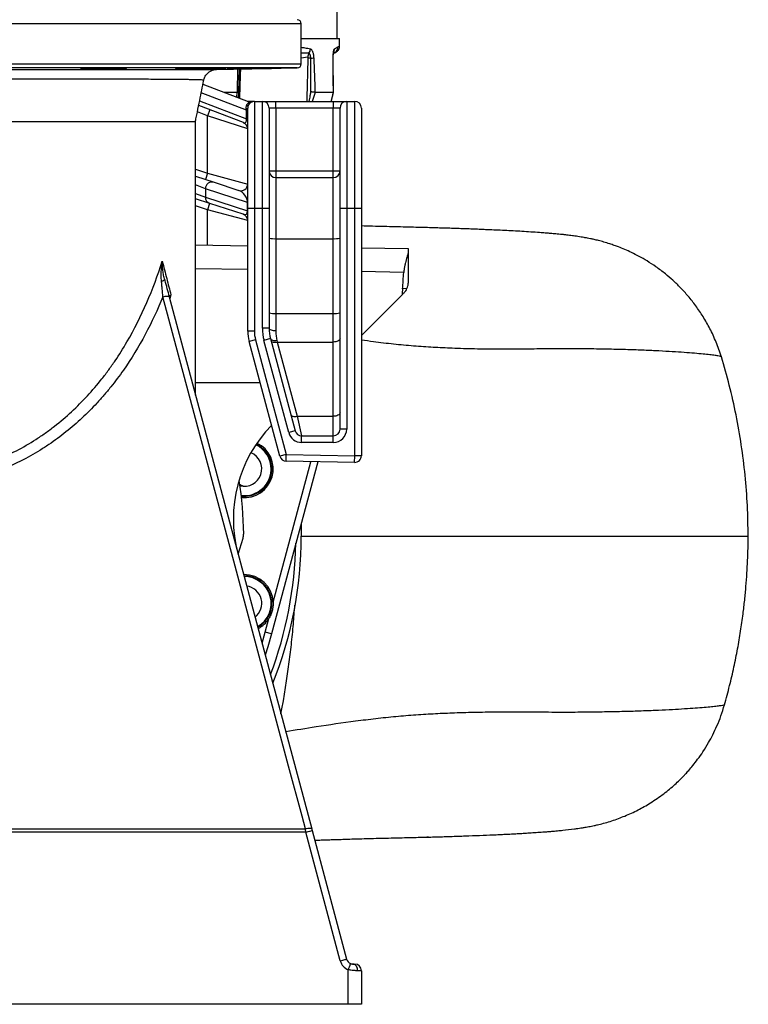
# Model space of a CAD drawing. Header units: millimetres. Extents: x 2363 to 4541, y 1046 to 5834.
# Tile 4 of 9: x 3452 to 4541, y 1046 to 2518. Entities that reach past the tile are written whole.
import ezdxf

# ---------------------------------------------------------------- set-up
doc = ezdxf.new("R2010")
doc.units = ezdxf.units.MM
doc.header["$LTSCALE"] = 2

msp = doc.modelspace()

# ---------------------------------------------------------------- linework, layer by layer
at = {"color": 7, "linetype": 'Continuous', "lineweight": 25}
for p, q in [((3926.8, 2490.1), (3926.8, 4388.2)), ((3872.8, 2452), (3872.8, 2512.2)), ((3872.8, 2490.1), (3929.9, 2490.1)), ((3930.1, 2478.6), (3929.9, 2490.1)), ((3921, 2409.6), (3920.7, 2460.9)), ((3923.1, 2468.8), (3922.9, 2468.7)), ((3594.2, 2445), (3594.2, 2445.7)), ((3732.1, 2445), (3732.1, 2445.5)), ((3746.3, 2443.9), (3866.9, 2446)), ((3779.8, 2410.1), (3780.7, 2444.5)), ((3725.9, 2422), (3793.3, 2395.9)), ((3777.3, 2409.5), (3758.2, 2409.5)), ((3920.9, 2409.5), (3893.5, 2409.5)), ((3920.9, 2409.5), (3920.9, 2409.6)), ((3786.4, 2364.3), (3719.6, 2390.1)), ((3802.8, 2396.1), (3792.8, 2396.1)), ((3792.8, 2236.1), (3792.8, 2386.1)), ((3802.8, 2396.1), (3802.8, 2236.1)), ((3802.8, 2396.1), (3814.8, 2396.1)), ((3814.8, 2236.1), (3814.8, 2396.1)), ((3814.8, 2396.1), (3834.8, 2396.1)), ((3824.8, 2386.1), (3824.8, 2236.1)), ((3834.8, 2386.1), (3824.8, 2386.1)), ((3834.8, 2386.1), (3834.8, 2396.1)), ((3834.8, 2396.1), (3920.8, 2396.1)), ((3834.8, 2386.1), (3834.8, 2292.1)), ((3920.8, 2386.1), (3834.8, 2386.1)), ((3920.8, 2396.1), (3920.8, 2386.1)), ((3920.8, 2396.1), (3940.8, 2396.1)), ((3930.8, 2386.1), (3920.8, 2386.1)), ((3920.8, 2292.1), (3920.8, 2386.1)), ((3930.8, 2236.1), (3930.8, 2386.1)), ((3940.8, 2396.1), (3940.8, 2236.1)), ((3940.8, 2396.1), (3952.8, 2396.1)), ((3952.8, 2236.1), (3952.8, 2396.1)), ((3962.8, 2386.1), (3962.8, 2236.1)), ((3736.4, 2383.6), (3732.8, 2374.3)), ((3732.8, 2288.7), (3732.8, 2374.3)), ((3792.8, 2354.9), (3732.8, 2374.3)), ((3791, 2370), (3791, 2382.9)), ((3791, 2382.9), (3792.8, 2382.9)), ((3714.8, 1956.9), (3714.8, 2366.1)), ((3791, 2370), (3792.8, 2370)), ((3714.8, 2284.1), (3742.5, 2275.1)), ((3732.8, 2288.7), (3729.7, 2279.2)), ((3732.8, 2288.7), (3792.8, 2272.5)), ((3824.8, 2292.1), (3834.8, 2292.1)), ((3834.8, 2292.1), (3834.8, 2282.1)), ((3834.8, 2292.1), (3920.8, 2292.1)), ((3834.8, 2282.1), (3834.8, 2190.8)), ((3834.8, 2282.1), (3920.8, 2282.1)), ((3920.8, 2282.1), (3920.8, 2292.1)), ((3920.8, 2292.1), (3930.8, 2292.1)), ((3920.8, 2190.8), (3920.8, 2282.1)), ((3742.5, 2275.1), (3779.7, 2263)), ((3792.7, 2245), (3729.5, 2265.5)), ((3729.5, 2265.5), (3729.5, 2252.9)), ((3729.5, 2252.9), (3792.7, 2232.4)), ((3736.3, 2243.4), (3714.8, 2250.4)), ((3735.8, 2243.6), (3732.8, 2234.1)), ((3785.8, 2227.3), (3736.3, 2243.4)), ((3792.8, 2245), (3792.7, 2245)), ((3792.7, 2232.4), (3792.7, 2245)), ((3792.8, 2217.8), (3732.8, 2234.1)), ((3792.8, 2232.4), (3792.7, 2232.4)), ((3802.8, 2236.1), (3792.8, 2236.1)), ((3792.8, 2052.7), (3792.8, 2236.1)), ((3802.8, 2236.1), (3802.8, 2052.7)), ((3814.8, 2236.1), (3802.8, 2236.1)), ((3814.8, 2056.9), (3814.8, 2236.1)), ((3824.8, 2236.1), (3814.8, 2236.1)), ((3824.8, 2236.1), (3824.8, 2056.9)), ((3930.8, 1906.1), (3930.8, 2236.1)), ((3940.8, 2236.1), (3930.8, 2236.1)), ((3940.8, 2236.1), (3940.8, 1906.1)), ((3952.8, 2236.1), (3940.8, 2236.1)), ((3952.8, 1866.3), (3952.8, 2236.1)), ((3962.8, 2236.1), (3952.8, 2236.1)), ((3962.8, 2236.1), (3962.8, 1866.3)), ((3714.8, 2181.7), (3792.8, 2180.3)), ((3834.8, 2190.8), (3834.8, 2079.1)), ((3834.8, 2190.8), (3920.8, 2190.8)), ((3920.8, 2079.1), (3920.8, 2190.8)), ((3962.8, 2177.3), (4032.8, 2176.1)), ((4032.8, 2176.1), (4032.8, 2171.9)), ((4032.8, 2171.9), (4032.8, 2124.4)), ((3962.8, 2046.1), (4023.6, 2107)), ((4030.9, 2116.1), (4024.2, 2116)), ((3675.4, 2104), (3888.5, 1308.6)), ((3834.8, 2079.1), (3834.8, 2053.5)), ((3834.8, 2079.1), (3920.8, 2079.1)), ((3920.8, 2036.3), (3920.8, 2079.1)), ((3802.8, 2052.7), (3792.8, 2052.7)), ((3824.8, 2056.9), (3814.8, 2056.9)), ((3804.5, 2039.8), (3794.8, 2037.2)), ((3840.8, 1865.5), (3794.8, 2037.2)), ((3804.5, 2039.8), (3850.5, 1868.1)), ((3826.8, 2041.4), (3817.1, 2038.8)), ((3854.1, 1900.9), (3817.1, 2038.8)), ((3826.8, 2041.4), (3863.7, 1903.5)), ((3836.5, 2039.1), (3837.1, 2036.3)), ((3837.1, 2036.3), (3866.9, 1925.2)), ((3837.1, 2036.3), (3920.8, 2036.3)), ((3920.8, 1925.2), (3920.8, 2036.3)), ((3866.9, 1925.2), (3873.4, 1896.1)), ((3866.9, 1925.2), (3920.8, 1925.2)), ((3920.8, 1896.1), (3920.8, 1925.2)), ((3863.7, 1903.5), (3854.1, 1900.9)), ((3940.8, 1906.1), (3930.8, 1906.1)), ((3873.4, 1886.1), (3873.4, 1896.1)), ((3873.4, 1896.1), (3920.8, 1896.1)), ((3920.8, 1886.1), (3873.4, 1886.1)), ((3920.8, 1886.1), (3920.8, 1896.1)), ((3897.5, 1857.2), (3828.5, 1599.9)), ((3850.5, 1868.1), (3840.8, 1865.5)), ((3850.3, 1858.1), (3850.5, 1868.1)), ((3952.6, 1856.3), (3850.3, 1858.1)), ((3850.5, 1868.1), (3952.8, 1866.3)), ((3952.6, 1856.3), (3952.8, 1866.3)), ((3962.8, 1866.3), (3952.8, 1866.3)), ((3872.5, 1764), (3872.8, 1746.1)), ((3778.5, 1719.1), (3785.9, 1743.2)), ((3818.8, 1602.5), (3824.3, 1622.8)), ((3828.5, 1599.9), (3818.8, 1602.5)), ((3879.7, 1303.4), (3282.8, 1303.4)), ((3931.2, 1111.1), (3879.7, 1303.4)), ((3889.2, 1306), (3940.7, 1113.7)), ((4063.1, 1296.1), (4060.7, 1296.1)), ((3950.2, 1106.3), (3952.9, 1106.3)), ((3943.1, 1046.1), (3943.1, 1097.8)), ((3962.8, 1096.3), (3957.3, 1096.3)), ((3962.8, 1096.3), (3962.8, 1046.1)), ((3943.1, 1046.1), (3282.8, 1046.1)), ((3962.8, 1046.1), (3943.1, 1046.1))]:
    msp.add_line(p, q, dxfattribs=at)
at = {"color": 8, "linetype": 'Continuous', "lineweight": 25}
for p, q in [((3872.8, 2512.2), (2692.8, 2512.2)), ((3882.5, 2462), (3872.8, 2460.8)), ((2692.8, 2452), (3872.8, 2452)), ((3866.9, 2446), (2698.7, 2446)), ((3791, 2382.9), (3723.3, 2409.1)), ((3776.8, 2402.3), (3777.3, 2409.5)), ((3893.5, 2409.5), (3889.1, 2396.1)), ((3917.8, 2396.1), (3920.9, 2409.5)), ((3721, 2397.1), (3791, 2370)), ((3732.8, 2374.3), (3717.6, 2380.2)), ((3714.8, 2294.6), (3732.8, 2288.7)), ((3729.5, 2265.5), (3714.8, 2271.1)), ((3714.8, 2258.5), (3729.5, 2252.9)), ((3732.8, 2234.1), (3714.8, 2239.9)), ((3732.8, 2181.3), (3732.8, 2234.1)), ((3792.8, 2144.5), (3714.8, 2145.8)), ((4026.1, 2140.4), (3962.8, 2141.5)), ((3678, 2106.6), (3676.3, 2100.8)), ((3714.8, 1976.1), (3811.2, 1976)), ((3811.5, 1975), (3714.8, 1975.1)), ((3830.8, 1647.2), (3887.2, 1857.4)), ((3814.2, 1586.1), (3818.8, 1602.5))]:
    msp.add_line(p, q, dxfattribs=at)
at = {"color": 8, "linetype": 'Continuous', "lineweight": 25, "flags": 128}
msp.add_lwpolyline([(3920.7, 2460.9), (3920.7, 2460.9), (3920.7, 2460.9), (3920.6, 2461)], dxfattribs=at)
at = {"color": 7, "linetype": 'Continuous', "lineweight": 25, "flags": 128}
for points in [[(3611.7, 2445.5), (3611.5, 2445.6), (3610.5, 2445.6), (3608.8, 2445.7), (3606.2, 2445.7), (3603, 2445.7), (3599.3, 2445.7), (3595, 2445.7), (3590.4, 2445.7), (3585.6, 2445.7), (3580.8, 2445.6), (3575.9, 2445.6), (3571.3, 2445.5), (3567, 2445.4), (3562.3, 2445.3), (3559.1, 2445.3), (3556.6, 2445.2), (3554.9, 2445.1), (3553.9, 2445), (3553.8, 2445), (3553.8, 2445)], [(3790.7, 2384.6), (3791.2, 2384.8), (3791.6, 2384.9), (3791.9, 2385.1), (3792.2, 2385.3), (3792.5, 2385.5), (3792.6, 2385.7), (3792.7, 2385.9), (3792.8, 2386.1)], [(3666, 2104.1), (3667.8, 2104.5), (3669.5, 2104.8), (3671.1, 2104.9), (3672.5, 2105), (3673.6, 2104.9), (3674.5, 2104.7), (3675.1, 2104.4), (3675.4, 2104)], [(3879, 1308.7), (3874, 1327.4), (3854, 1402.1), (3773.9, 1701.1), (3666, 2104.1)], [(3824.8, 2056.9), (3824.9, 2056.2), (3825.5, 2055.6), (3826.4, 2055), (3827.7, 2054.5), (3829.2, 2054.1), (3830.9, 2053.7), (3832.8, 2053.5), (3834.8, 2053.5)], [(3826.8, 2041.4), (3827.2, 2040.6), (3827.9, 2039.9), (3828.8, 2039.4), (3830, 2039), (3831.4, 2038.8), (3833, 2038.7), (3834.7, 2038.8), (3836.5, 2039.1)], [(3827.5, 2038.9), (3827.9, 2038.1), (3828.5, 2037.3), (3829.5, 2036.8), (3830.7, 2036.3), (3832.1, 2036.1), (3833.7, 2036), (3835.4, 2036.1), (3837.1, 2036.3)], [(3930.8, 2041.5), (3930.6, 2040.5), (3930, 2039.5), (3929.1, 2038.6), (3927.8, 2037.8), (3926.3, 2037.2), (3924.6, 2036.7), (3922.7, 2036.4), (3920.8, 2036.3)], [(3930.8, 1930.4), (3930.6, 1929.3), (3930, 1928.4), (3929.1, 1927.5), (3927.8, 1926.7), (3926.3, 1926.1), (3924.6, 1925.6), (3922.7, 1925.3), (3920.8, 1925.2)], [(3857.2, 1927.8), (3857.6, 1926.9), (3858.3, 1926.2), (3859.3, 1925.6), (3860.5, 1925.2), (3861.9, 1924.9), (3863.5, 1924.9), (3865.2, 1924.9), (3866.9, 1925.2)], [(3828.5, 1599.9), (3823, 1580.7), (3819, 1568.1)], [(3282.8, 1308.7), (3322.7, 1308.7), (3482.7, 1308.7), (3642.7, 1308.7), (3879, 1308.7)], [(3879, 1308.7), (3880.8, 1309.1), (3882.5, 1309.4), (3884.1, 1309.6), (3885.5, 1309.6), (3886.7, 1309.5), (3887.6, 1309.4), (3888.2, 1309.1), (3888.5, 1308.6)], [(3879.7, 1303.4), (3881.6, 1303.9), (3883.4, 1304.4), (3885, 1304.8), (3886.4, 1305.2), (3887.6, 1305.5), (3888.5, 1305.8), (3889, 1305.9), (3889.2, 1306)], [(3931.2, 1111.1), (3933.1, 1111.6), (3934.9, 1112.1), (3936.5, 1112.6), (3938, 1113), (3939.1, 1113.3), (3940, 1113.5), (3940.5, 1113.7), (3940.7, 1113.7)], [(3957.3, 1096.3), (3957.2, 1098.3), (3956.8, 1100.1), (3956.1, 1101.8), (3955.3, 1103.3), (3954.2, 1104.6), (3952.9, 1105.5), (3951.6, 1106.1), (3950.2, 1106.3)]]:
    msp.add_lwpolyline(points, dxfattribs=at)
at = {"color": 7, "linetype": 'Continuous', "lineweight": 25}
for centre, radius, start, end in [((3866.8, 2512.2), 6, 0, 89), ((3875.9, 2474.7), 10.7, 321.1448, 359.0611), ((3917.8, 2477.3), 9.94, 300.6012, 1.3145), ((3893, 2462.3), 10.4, 146.8372, 181.6639), ((3880.9, 2221), 239.6, 88.5403, 89.4291), ((3884.5, 2507), 46.5, 273.0991, 278.6227), ((3928, 2460.1), 10, 120.5465, 135.3113), ((3866.8, 2452), 6, 271, 0), ((3791.2, 2392), 3.01, 261.5076, 323.4983), ((3796.9, 2405.2), 10, 248.8387, 287.0452), ((3802.8, 2386.1), 10, 90, 155.4826), ((3814.8, 2386.1), 10, 0, 90), ((3940.8, 2386.1), 10, 90, 180), ((3952.8, 2386.1), 10, 0, 90), ((3782.8, 2354.9), 10, 0, 68.8387), ((3834.8, 2292.1), 10, 180, 270), ((3920.8, 2292.1), 10, 270, 0), ((3739.5, 2265.5), 9.98, 72.3647, 179.9747), ((3782.8, 2272.5), 10, 252, 0), ((3739.4, 2252.8), 9.92, 179.5139, 251.8433), ((3782.8, 2217.8), 10, 0, 72), ((3832.3, 2220.2), 29.4, 255.2041, 274.8338), ((3923.2, 2220.2), 29.4, 265.1662, 284.7959), ((3661.3, 2140.4), 13.4, 281.4034, 303.2123), ((3832.3, 2108.4), 29.4, 255.2041, 274.8338), ((3923.2, 2108.4), 29.4, 265.1662, 284.7959), ((3852.8, 2052.7), 60, 180, 195), ((3852.8, 2052.7), 50, 180, 195), ((3884.8, 2056.9), 70, 180, 195), ((3884.8, 2056.9), 60, 180, 195), ((3971.4, 1771.9), 200, 135.6516, 194.9978), ((3873.4, 1906.1), 20, 195, 270), ((3873.4, 1906.1), 10, 195, 270), ((3920.8, 1906.1), 20, 270, 0), ((3920.8, 1906.1), 10, 270, 0), ((3787.9, 1846.6), 43, 264.1027, 64.0538), ((3787.9, 1846.6), 26, 254.9033, 68.1425), ((3787.9, 1846.6), 40, 292.5, 64.6869), ((3850.5, 1868.1), 10, 195, 269), ((3952.8, 1866.3), 10, 269, 0), ((3282.8, 1746.1), 504, 0.3502, 9.5035), ((3787.9, 1846.6), 40, 263.1366, 292.5), ((3766.7, 1749.1), 20, 343.0087, 0.3502), ((3282.8, 1746.1), 590, 338.1117, 0), ((3787.9, 1645.6), 43, 2.0839, 91.5478), ((3787.9, 1645.6), 40, 299.4779, 90.5178), ((3787.9, 1645.6), 26, 307.6218, 82.3739), ((3787.9, 1645.6), 43, 298.4479, 327.9161), ((3950.5, 1116.3), 20, 194.9978, 248.1493), ((3950.4, 1116.3), 10, 194.9978, 248.1493), ((3801.9, 1157), 153.1, 337.2241, 340.9427), ((3952.8, 1096.3), 10, 0, 89)]:
    msp.add_arc(centre, radius, start, end, dxfattribs=at)
at = {"color": 8, "linetype": 'Continuous', "lineweight": 25}
for centre, radius, start, end in [((3912.6, 2474.2), 9.93, 333.579, 1.8564), ((3787.9, 1846.6), 41, 263.4778, 64.4985), ((3282.8, 1746.1), 582.1, 339.1553, 358.9379), ((3787.9, 1645.6), 41, 299.1173, 90.8784)]:
    msp.add_arc(centre, radius, start, end, dxfattribs=at)
at = {"color": 7, "linetype": 'Continuous', "lineweight": 25}
for centre, major_axis, ratio, start_param, end_param in [((3782.8, 2389.3), (-6.6, 12.2), 0.421761, 3.951576, 4.104963), ((3782.8, 2376.4), (-6.6, 12.2), 0.421761, 2.682623, 3.951576), ((3782.8, 2251.5), (-8, 11.2), 0.526363, 3.780106, 5.662425), ((3782.8, 2238.8), (-8, 11.2), 0.526363, 2.520832, 3.780106), ((3992.8, 2356), (-0.7, 380.6), 0.105072, 4.029903, 4.110142)]:
    msp.add_ellipse(centre, major_axis=major_axis, ratio=ratio, start_param=start_param, end_param=end_param, dxfattribs=at)
at = {"color": 8, "linetype": 'Continuous', "lineweight": 25}
for points, knots in [([(3872.8, 2477), (3874.6, 2476.8), (3879.5, 2476.1), (3883.9, 2475.1), (3886.6, 2474.5)], [0, 0, 0, 0, 0.3775, 1, 1, 1, 1]), ([(3927.8, 2477.5), (3928.3, 2477.8), (3929.3, 2478.3), (3930.1, 2478.7), (3930, 2478.6), (3929.9, 2478.6)], [0, 0, 0, 0, 0.364071, 0.728649, 1, 1, 1, 1]), ([(3884.2, 2468), (3881.3, 2468), (3877.6, 2468), (3873.6, 2468.3), (3872.8, 2468.3)], [0, 0, 0, 0, 0.774348, 1, 1, 1, 1]), ([(3881.7, 2396.1), (3881.8, 2404.9), (3882.2, 2420.4), (3882.7, 2441.8), (3883.1, 2454.6), (3883.3, 2460.6)], [0, 0, 0, 0, 0.409063, 0.718964, 1, 1, 1, 1]), ([(3922.9, 2468.7), (3922.6, 2468.5), (3922.1, 2468.2), (3921.4, 2468.1), (3921.1, 2468.1)], [0, 0, 0, 0, 0.625214, 1, 1, 1, 1]), ([(3777.4, 2409.5), (3777.5, 2416.2), (3777.8, 2427.9), (3778.2, 2439.5), (3778.3, 2444.5)], [0, 0, 0, 0, 0.57789, 1, 1, 1, 1]), ([(3781.9, 2444.5), (3781.7, 2437.2), (3781.2, 2423.2), (3780.7, 2408.6), (3780.4, 2401.4), (3780.4, 2400.9)], [0, 0, 0, 0, 0.505051, 0.963178, 1, 1, 1, 1]), ([(3726.9, 2427.8), (3727, 2427.8), (3727, 2427.9), (3725.5, 2428), (3722.5, 2428.1), (3718.1, 2428.2), (3712.8, 2428.4), (3707.1, 2428.5), (3701.2, 2428.6), (3694.6, 2428.6), (3687.3, 2428.7), (3679.4, 2428.8), (3670.7, 2428.9), (3661.4, 2429), (3650.3, 2429), (3637.2, 2429.1), (3621.8, 2429.2), (3605.2, 2429.3), (3587.5, 2429.3), (3568.6, 2429.4), (3549, 2429.4), (3528.6, 2429.4), (3507.6, 2429.3), (3485.7, 2429.3), (3463, 2429.3), (3439.4, 2429.2), (3412.9, 2429.1), (3383.3, 2429), (3350.4, 2428.9), (3316.8, 2428.8), (3294.1, 2428.8), (3282.8, 2428.8)], [0, 0, 0, 0, 0.022652, 0.057798, 0.093964, 0.130159, 0.166325, 0.192617, 0.218908, 0.245383, 0.271857, 0.298148, 0.32444, 0.350912, 0.377385, 0.412549, 0.44774, 0.482904, 0.519075, 0.555274, 0.591445, 0.626891, 0.662364, 0.69781, 0.734279, 0.770778, 0.807247, 0.854869, 0.902491, 0.951246, 1, 1, 1, 1]), ([(3884.8, 2396.1), (3885.3, 2399), (3886.2, 2403.7), (3887, 2408.5), (3887.3, 2410.4)], [0, 0, 0, 0, 0.6108496, 1, 1, 1, 1]), ([(4500.9, 2014.1), (4500.6, 2014.3), (4500.1, 2014.8), (4496.2, 2015.5), (4490.1, 2016.4), (4481.6, 2017.5), (4470.8, 2018.6), (4457.4, 2019.7), (4441.4, 2020.9), (4423.1, 2022.1), (4402.6, 2023.2), (4379.8, 2024.2), (4354.3, 2025), (4325.9, 2025.7), (4294.6, 2026.1), (4260.9, 2026.2), (4227.8, 2025.9), (4195.6, 2025.6), (4164.7, 2025.5), (4132.4, 2025.8), (4100.8, 2026.7), (4070.3, 2028.2), (4041.1, 2030.2), (4010.9, 2032.9), (3984.9, 2036), (3968.7, 2038.3), (3962.8, 2039.1)], [0, 0, 0, 0, 0.044349, 0.08879, 0.133274, 0.177612, 0.221825, 0.26806, 0.31426, 0.36047, 0.406733, 0.453087, 0.499566, 0.549429, 0.599504, 0.64982, 0.700332, 0.739962, 0.779448, 0.818742, 0.857828, 0.888962, 0.920007, 0.950978, 0.981806, 1, 1, 1, 1]), ([(3872.8, 1746.1), (3882.9, 1746.1), (3905.1, 1746.1), (3939.9, 1746.1), (3976.8, 1746.1), (4014.2, 1746.1), (4051.9, 1746.1), (4089.7, 1746.1), (4126.1, 1746.1), (4161.9, 1746.1), (4196.9, 1746.1), (4230.9, 1746.1), (4263.6, 1746.1), (4294.7, 1746.1), (4324.1, 1746.1), (4353, 1746.1), (4381.1, 1746.1), (4408, 1746.1), (4432.5, 1746.1), (4454.7, 1746.1), (4474.4, 1746.1), (4491.7, 1746.1), (4506.4, 1746.1), (4518.6, 1746.1), (4528.3, 1746.1), (4535.4, 1746.1), (4539.5, 1746.1), (4541.3, 1746.1), (4540.8, 1746.1), (4540.8, 1746.1)], [0, 0, 0, 0, 0.029392, 0.06444, 0.099493, 0.134571, 0.169692, 0.204843, 0.239967, 0.275073, 0.311843, 0.34862, 0.385416, 0.422238, 0.459001, 0.495684, 0.537292, 0.578839, 0.620347, 0.661836, 0.703327, 0.74484, 0.786395, 0.828015, 0.86972, 0.911532, 0.953294, 0.994925, 1, 1, 1, 1]), ([(3842.4, 1480.5), (3843.7, 1487), (3846.6, 1502.1), (3850.6, 1526.7), (3854.6, 1554.7), (3858.2, 1584.2), (3861.2, 1613.6), (3862.6, 1633.4), (3863.3, 1642.8)], [0, 0, 0, 0, 0.124781, 0.291953, 0.465753, 0.645877, 0.831943, 1, 1, 1, 1]), ([(4505.6, 1493.9), (4505.3, 1493.7), (4504.8, 1493.3), (4500.9, 1492.6), (4494.9, 1491.8), (4486.4, 1490.8), (4475.6, 1489.8), (4462.2, 1488.8), (4446.3, 1487.6), (4428, 1486.6), (4407.4, 1485.6), (4384.6, 1484.6), (4359, 1483.8), (4330.6, 1483.2), (4299.1, 1482.7), (4265.3, 1482.5), (4231.9, 1482.7), (4199.5, 1482.9), (4168.4, 1482.9), (4135.9, 1482.6), (4104.3, 1481.7), (4073.7, 1480.4), (4044.5, 1478.6), (4014.4, 1476.2), (3984.3, 1473), (3944.6, 1468.2), (3899.5, 1461.6), (3864.8, 1456), (3849.7, 1453.6)], [0, 0, 0, 0, 0.03951, 0.079227, 0.118991, 0.158633, 0.198167, 0.23951, 0.280817, 0.322128, 0.363475, 0.40489, 0.446403, 0.490921, 0.535609, 0.580493, 0.625536, 0.660878, 0.69611, 0.7312, 0.766136, 0.793984, 0.821764, 0.849482, 0.877077, 0.904571, 0.958376, 1, 1, 1, 1])]:
    msp.add_open_spline(points, degree=3, knots=knots, dxfattribs=at)
at = {"color": 7, "linetype": 'Continuous', "lineweight": 25}
for points, knots in [([(3886.6, 2474.5), (3886.9, 2474.4), (3887.2, 2474.3), (3887.8, 2473.8), (3888.1, 2473.5), (3888.7, 2472.8), (3888.9, 2472.4), (3889.3, 2471.6), (3889.4, 2471.4), (3889.7, 2470.8), (3889.8, 2470.5), (3890.1, 2469.6), (3890.3, 2468.9), (3890.6, 2467.9), (3890.7, 2467.5), (3890.8, 2466.7), (3890.9, 2466.4), (3891.1, 2465.2), (3891.2, 2464.4), (3891.4, 2462.7), (3891.4, 2461.9), (3891.5, 2461)], [0, 0, 0, 0, 0.125, 0.125, 0.25, 0.25, 0.375, 0.375, 0.4375, 0.4375, 0.5, 0.5, 0.625, 0.625, 0.6875, 0.6875, 0.75, 0.75, 0.875, 0.875, 1, 1, 1, 1]), ([(3920.6, 2461), (3920.6, 2461.9), (3920.6, 2462.7), (3920.6, 2464.4), (3920.6, 2465.2), (3920.7, 2466.8), (3920.8, 2467.5), (3920.9, 2468.6), (3920.9, 2468.9), (3921, 2469.6), (3921.1, 2469.9), (3921.2, 2470.8), (3921.3, 2471.4), (3921.5, 2472.1), (3921.5, 2472.4), (3921.6, 2472.8), (3921.7, 2473), (3921.9, 2473.5), (3922, 2473.8), (3922.2, 2474.3), (3922.4, 2474.4), (3922.5, 2474.5)], [0, 0, 0, 0, 0.125, 0.125, 0.25, 0.25, 0.375, 0.375, 0.4375, 0.4375, 0.5, 0.5, 0.625, 0.625, 0.6875, 0.6875, 0.75, 0.75, 0.875, 0.875, 1, 1, 1, 1]), ([(3922.5, 2474.5), (3923.6, 2475.2), (3924.6, 2475.7), (3926.4, 2476.7), (3927.1, 2477.1), (3927.8, 2477.5)], [0, 0, 0, 0, 0.5, 0.5, 1, 1, 1, 1]), ([(3923.9, 2469.3), (3924.4, 2469.5), (3925.5, 2470), (3927.1, 2471.2), (3928.5, 2472.9), (3929.5, 2474.9), (3930.1, 2476.9), (3930.1, 2478.1), (3930.1, 2478.6)], [0, 0, 0, 0, 0.122461, 0.316014, 0.489954, 0.682001, 0.88084, 1, 1, 1, 1]), ([(3883.3, 2460.6), (3883.3, 2461), (3883.2, 2461.4), (3882.9, 2461.9), (3882.7, 2462), (3882.5, 2462)], [0, 0, 0, 0, 0.5, 0.5, 1, 1, 1, 1]), ([(3887, 2460.5), (3887, 2461), (3887, 2461.5), (3886.9, 2462.4), (3886.8, 2462.9), (3886.7, 2463.7), (3886.6, 2464.1), (3886.4, 2464.9), (3886.3, 2465.3), (3886, 2466), (3885.9, 2466.3), (3885.6, 2466.8), (3885.4, 2467.1), (3885.1, 2467.5), (3884.9, 2467.6), (3884.6, 2467.9), (3884.4, 2468), (3884.2, 2468)], [0, 0, 0, 0, 0.125, 0.125, 0.25, 0.25, 0.375, 0.375, 0.5, 0.5, 0.625, 0.625, 0.75, 0.75, 0.875, 0.875, 1, 1, 1, 1]), ([(3920.7, 2460.9), (3920.7, 2461.5), (3920.7, 2463.1), (3920.8, 2465.4), (3921, 2467.5), (3921.2, 2468.9), (3921.4, 2469.8), (3921.4, 2469.9), (3921.4, 2470)], [0, 0, 0, 0, 0.157432, 0.362828, 0.562929, 0.732512, 0.880334, 1, 1, 1, 1]), ([(3923.9, 2469.3), (3924, 2469.3), (3924.1, 2469.3), (3923.8, 2469.2), (3923.7, 2469.1)], [0, 0, 0, 0, 0.604342, 1, 1, 1, 1]), ([(3282.8, 2443.8), (3291.2, 2443.8), (3308, 2443.8), (3333.1, 2443.8), (3358.3, 2443.8), (3383.6, 2443.8), (3408.7, 2443.8), (3433.3, 2443.8), (3457.1, 2443.8), (3480.3, 2443.8), (3503.1, 2443.8), (3525.4, 2443.8), (3547.2, 2443.8), (3568.1, 2443.8), (3588.1, 2443.8), (3607.1, 2443.8), (3625.4, 2443.8), (3642.6, 2443.9), (3658.9, 2443.9), (3673.7, 2443.9), (3687.2, 2443.9), (3699.2, 2443.9), (3710.1, 2443.9), (3719.7, 2443.9), (3727.9, 2443.9), (3734.6, 2443.9), (3739.8, 2443.9), (3743.4, 2443.9), (3745.8, 2443.9), (3746.1, 2443.9), (3746.3, 2443.9)], [0, 0, 0, 0, 0.0347952, 0.0696184, 0.1044152, 0.1402172, 0.1760477, 0.2118503, 0.2467907, 0.2817567, 0.3166973, 0.3526017, 0.3885341, 0.4244388, 0.4602538, 0.4960961, 0.5319107, 0.5687727, 0.6056653, 0.6425276, 0.6782285, 0.7139571, 0.7496578, 0.7864114, 0.8231954, 0.8599488, 0.8953806, 0.9308396, 0.9662712, 1, 1, 1, 1]), ([(3553.8, 2445), (3552.9, 2444.9), (3552.1, 2444.9), (3550.5, 2444.9), (3549.8, 2444.9), (3547.8, 2444.8), (3546.6, 2444.8), (3545.2, 2444.7), (3544.8, 2444.7), (3544.1, 2444.7), (3543.8, 2444.7), (3543.3, 2444.6), (3543.1, 2444.6), (3542.9, 2444.6), (3542.9, 2444.6), (3542.9, 2444.5), (3543, 2444.5), (3543.2, 2444.5), (3543.3, 2444.5), (3543.5, 2444.5), (3543.6, 2444.5), (3544.3, 2444.4), (3545, 2444.4), (3546.5, 2444.4), (3547.1, 2444.4), (3548.3, 2444.4), (3549, 2444.4), (3550.4, 2444.3), (3551.1, 2444.3), (3552.7, 2444.3), (3553.6, 2444.3), (3556.2, 2444.3), (3558, 2444.3), (3561, 2444.4), (3562, 2444.4), (3564.1, 2444.4), (3565.1, 2444.4), (3567.2, 2444.4), (3568.2, 2444.4), (3570.3, 2444.4), (3571.4, 2444.4), (3573.4, 2444.5), (3574.5, 2444.5), (3576.5, 2444.5), (3577.5, 2444.5), (3580.4, 2444.6), (3582.2, 2444.6), (3584.8, 2444.7), (3585.6, 2444.7), (3587.2, 2444.7), (3587.9, 2444.7), (3589.3, 2444.8), (3589.9, 2444.8), (3590.8, 2444.8), (3591.1, 2444.8), (3591.6, 2444.8), (3591.8, 2444.9), (3593, 2444.9), (3593.7, 2444.9), (3594.2, 2445)], [0, 0, 0, 0, 0.03125, 0.03125, 0.0625, 0.0625, 0.125, 0.125, 0.15625, 0.15625, 0.1875, 0.1875, 0.21875, 0.21875, 0.25, 0.25, 0.28125, 0.28125, 0.296875, 0.296875, 0.3125, 0.3125, 0.375, 0.375, 0.40625, 0.40625, 0.4375, 0.4375, 0.46875, 0.46875, 0.5, 0.5, 0.5625, 0.5625, 0.59375, 0.59375, 0.625, 0.625, 0.65625, 0.65625, 0.6875, 0.6875, 0.71875, 0.71875, 0.75, 0.75, 0.8125, 0.8125, 0.84375, 0.84375, 0.875, 0.875, 0.90625, 0.90625, 0.921875, 0.921875, 0.9375, 0.9375, 1, 1, 1, 1]), ([(3594.2, 2445), (3596.6, 2445), (3600.4, 2445.1), (3604.6, 2445.2), (3607.6, 2445.3), (3609.8, 2445.3), (3611.3, 2445.4), (3611.6, 2445.5), (3611.7, 2445.5)], [0, 0, 0, 0, 0.245381, 0.396299, 0.547216, 0.698145, 0.849074, 1, 1, 1, 1]), ([(3705.1, 2445), (3705, 2445), (3703.6, 2444.9), (3700.7, 2444.9), (3696.5, 2444.8), (3692.8, 2444.7), (3689.7, 2444.6), (3687.4, 2444.6), (3685.9, 2444.5), (3685, 2444.5), (3685, 2444.4), (3685, 2444.4)], [0, 0, 0, 0, 0.004859, 0.130436, 0.256012, 0.412697, 0.53828, 0.663864, 0.789448, 0.915032, 1, 1, 1, 1]), ([(3685, 2444.4), (3685.2, 2444.4), (3685.5, 2444.4), (3686.8, 2444.3), (3688.8, 2444.3), (3691.5, 2444.3), (3694.7, 2444.4), (3698.3, 2444.4), (3702.4, 2444.4), (3706.6, 2444.5), (3711, 2444.5), (3715.4, 2444.6), (3719.7, 2444.7), (3723.7, 2444.8), (3728.1, 2444.9), (3730.6, 2444.9), (3732.1, 2445)], [0, 0, 0, 0, 0.068396, 0.136782, 0.205167, 0.273545, 0.341923, 0.410299, 0.478676, 0.547059, 0.615442, 0.683836, 0.75223, 0.820633, 0.889037, 1, 1, 1, 1]), ([(3732.1, 2445), (3734.7, 2445), (3737.3, 2445), (3741, 2445.1), (3742.3, 2445.1), (3744.6, 2445.2), (3745.8, 2445.2), (3748, 2445.2), (3749, 2445.3), (3751.1, 2445.3), (3752, 2445.3), (3753.8, 2445.4), (3754.6, 2445.4), (3756.1, 2445.4), (3756.8, 2445.5), (3758.6, 2445.5), (3759.5, 2445.6), (3760.6, 2445.6), (3760.8, 2445.6), (3760.6, 2445.7), (3760.5, 2445.7), (3760, 2445.7), (3759.7, 2445.7), (3758.9, 2445.7), (3758.4, 2445.7), (3757.2, 2445.7), (3756.6, 2445.7), (3755.2, 2445.7), (3754.4, 2445.7), (3752.7, 2445.7), (3751.7, 2445.7), (3748.8, 2445.7), (3746.6, 2445.7), (3743.1, 2445.7), (3741.9, 2445.6), (3739.4, 2445.6), (3738.2, 2445.6), (3735.6, 2445.6), (3734.3, 2445.6), (3731.7, 2445.5), (3730.4, 2445.5), (3727.8, 2445.5), (3726.6, 2445.4), (3724, 2445.4), (3722.8, 2445.4), (3720.3, 2445.3), (3719.2, 2445.3), (3716.9, 2445.3), (3715.8, 2445.2), (3713.7, 2445.2), (3712.7, 2445.2), (3711.2, 2445.1), (3710.8, 2445.1), (3709.9, 2445.1), (3709.5, 2445.1), (3708.3, 2445.1), (3707.5, 2445), (3706.5, 2445), (3706.2, 2445), (3705.6, 2445), (3705.4, 2445), (3705.1, 2445)], [0, 0, 0, 0, 0.0625, 0.0625, 0.09375, 0.09375, 0.125, 0.125, 0.15625, 0.15625, 0.1875, 0.1875, 0.21875, 0.21875, 0.25, 0.25, 0.3125, 0.3125, 0.375, 0.375, 0.40625, 0.40625, 0.4375, 0.4375, 0.46875, 0.46875, 0.5, 0.5, 0.53125, 0.53125, 0.5625, 0.5625, 0.625, 0.625, 0.65625, 0.65625, 0.6875, 0.6875, 0.71875, 0.71875, 0.75, 0.75, 0.78125, 0.78125, 0.8125, 0.8125, 0.84375, 0.84375, 0.875, 0.875, 0.90625, 0.90625, 0.921875, 0.921875, 0.9375, 0.9375, 0.96875, 0.96875, 0.984375, 0.984375, 1, 1, 1, 1]), ([(3727.2, 2427.8), (3727.3, 2428.4), (3727.6, 2430.1), (3728.6, 2432.6), (3730.2, 2435.3), (3732, 2437.5), (3734, 2439.4), (3736.1, 2440.9), (3738.2, 2442), (3740.2, 2442.8), (3742, 2443.4), (3743.5, 2443.7), (3744.7, 2443.8), (3745.4, 2443.9), (3745.6, 2443.9), (3745.6, 2443.9)], [0, 0, 0, 0, 0.07114, 0.192028, 0.306603, 0.415187, 0.517761, 0.614019, 0.703372, 0.784896, 0.857226, 0.918097, 0.962754, 0.991307, 1, 1, 1, 1]), ([(3792.1, 2445), (3791.6, 2445), (3789.6, 2444.9), (3786.1, 2444.9), (3781.8, 2444.8), (3777.6, 2444.7), (3773.4, 2444.6), (3769.7, 2444.6), (3766.6, 2444.5), (3764.3, 2444.4), (3762.8, 2444.4), (3761.9, 2444.4), (3761.9, 2444.4), (3761.9, 2444.4)], [0, 0, 0, 0, 0.0358217, 0.1329933, 0.230165, 0.3273459, 0.4245267, 0.5457956, 0.6429544, 0.7401131, 0.8372725, 0.9344318, 1, 1, 1, 1]), ([(3761.9, 2444.3), (3762.1, 2444.3), (3762.4, 2444.3), (3763.7, 2444.3), (3765.7, 2444.4), (3768.4, 2444.4), (3771.6, 2444.5), (3775.2, 2444.5), (3779.3, 2444.6), (3783.5, 2444.6), (3787.9, 2444.7), (3792.3, 2444.8), (3797, 2444.9), (3800, 2444.9), (3801.6, 2445)], [0, 0, 0, 0, 0.0813299, 0.1626515, 0.243973, 0.325295, 0.406617, 0.487948, 0.569279, 0.650623, 0.731967, 0.8133217, 0.8946764, 1, 1, 1, 1]), ([(3841.3, 2445.7), (3841.3, 2445.7), (3841.3, 2445.7), (3840.3, 2445.7), (3838.5, 2445.7), (3836, 2445.7), (3832.8, 2445.7), (3829, 2445.6), (3824.7, 2445.5), (3820.1, 2445.5), (3815.3, 2445.4), (3810.4, 2445.3), (3805.5, 2445.2), (3800.9, 2445.1), (3796.3, 2445), (3793.6, 2445), (3792.1, 2445)], [0, 0, 0, 0, 0.051838, 0.12381, 0.195782, 0.267753, 0.339723, 0.411698, 0.483674, 0.555658, 0.627642, 0.699635, 0.771629, 0.84363, 0.915631, 1, 1, 1, 1]), ([(3801.6, 2445), (3802.1, 2445), (3804, 2445), (3807.6, 2445.1), (3812.5, 2445.1), (3817.4, 2445.2), (3822.2, 2445.3), (3826.6, 2445.4), (3830.7, 2445.5), (3834.2, 2445.5), (3837.2, 2445.6), (3839.4, 2445.7), (3840.9, 2445.7), (3841.2, 2445.7), (3841.3, 2445.7)], [0, 0, 0, 0, 0.025085, 0.113708, 0.202331, 0.290965, 0.379599, 0.468238, 0.556876, 0.64551, 0.734144, 0.822766, 0.911389, 1, 1, 1, 1]), ([(3714.8, 2366.1), (3714.8, 2366.1), (3714.8, 2366.1), (3714.8, 2366.1), (3714.8, 2366.2), (3714.8, 2366.4), (3714.9, 2367.1), (3715.3, 2368.9), (3716.2, 2373.4), (3718.2, 2383.2), (3721.9, 2401.8), (3725.1, 2417.7), (3727.1, 2427.8)], [0, 0, 0, 0, 0.01019, 0.014776, 0.019112, 0.023658, 0.029542, 0.052697, 0.109985, 0.241563, 0.519631, 1, 1, 1, 1]), ([(3777.4, 2409.5), (3778, 2409.6), (3779.3, 2409.7), (3779.8, 2410), (3779.7, 2410.1), (3779.7, 2410.1)], [0, 0, 0, 0, 0.4825504, 0.9648836, 1, 1, 1, 1]), ([(3779.1, 2401.4), (3779.2, 2403), (3779.3, 2405.9), (3779.6, 2408.8), (3779.8, 2410.1)], [0, 0, 0, 0, 0.5530728, 1, 1, 1, 1]), ([(3893.4, 2409.5), (3893.2, 2409.5), (3892.8, 2409.6), (3892, 2409.7), (3891.6, 2409.8), (3890.5, 2409.9), (3889.9, 2410), (3889, 2410.1), (3888.6, 2410.2), (3888, 2410.3), (3887.6, 2410.3), (3887.3, 2410.4)], [0, 0, 0, 0, 0.25, 0.25, 0.5, 0.5, 0.75, 0.75, 0.875, 0.875, 1, 1, 1, 1]), ([(3918, 2396.1), (3918, 2396.3), (3918.5, 2398.7), (3919.5, 2403.2), (3920.6, 2407.5), (3921, 2409.6)], [0, 0, 0, 0, 0.034831, 0.545274, 1, 1, 1, 1]), ([(3790.7, 2384.6), (3790.5, 2385.3), (3790.5, 2386.1), (3790.5, 2387.6), (3790.6, 2388.4), (3790.8, 2389.1)], [0, 0, 0, 0, 0.5, 0.5, 1, 1, 1, 1]), ([(3790.8, 2389.1), (3791, 2389.7), (3791.2, 2390.4), (3791.6, 2391.2), (3791.8, 2391.5), (3792.1, 2392), (3792.3, 2392.2), (3792.8, 2392.9), (3793.1, 2393.3), (3793.7, 2393.9), (3793.9, 2394.2), (3794.3, 2394.6), (3794.3, 2394.8), (3794.4, 2395.1), (3794.3, 2395.2), (3794, 2395.6), (3793.7, 2395.7), (3793.3, 2395.9)], [0, 0, 0, 0, 0.125, 0.125, 0.1875, 0.1875, 0.25, 0.25, 0.375, 0.375, 0.5, 0.5, 0.625, 0.625, 0.75, 0.75, 1, 1, 1, 1]), ([(3793.7, 2390.3), (3793.4, 2389.6), (3793.2, 2389), (3792.8, 2387.6), (3792.8, 2386.8), (3792.8, 2386.1)], [0, 0, 0, 0, 0.5, 0.5, 1, 1, 1, 1]), ([(3282.8, 2366.1), (3285.9, 2366.1), (3289.1, 2366.1), (3295.4, 2366.1), (3298.6, 2366.1), (3308.1, 2366.1), (3314.4, 2366.1), (3333.3, 2366.1), (3345.8, 2366.1), (3370.4, 2366.1), (3382.7, 2366.1), (3406.9, 2366.1), (3419, 2366.1), (3436.8, 2366.1), (3442.7, 2366.1), (3454.4, 2366.1), (3460.2, 2366.1), (3477.3, 2366.1), (3488.4, 2366.1), (3510.1, 2366.1), (3520.6, 2366.1), (3541.2, 2366.1), (3551.2, 2366.1), (3560.9, 2366.1)], [0, 0, 0, 0, 0.03125, 0.03125, 0.0625, 0.0625, 0.125, 0.125, 0.25, 0.25, 0.375, 0.375, 0.5, 0.5, 0.5625, 0.5625, 0.625, 0.625, 0.75, 0.75, 0.875, 0.875, 1, 1, 1, 1]), ([(3560.9, 2366.1), (3561.6, 2366.1), (3563.2, 2366.1), (3565.4, 2366.1), (3567.4, 2366.1), (3569.3, 2366.1), (3571.1, 2366.1), (3572.7, 2366.1), (3574.1, 2366.1), (3575.5, 2366.1), (3576.6, 2366.1), (3577.7, 2366.1), (3578.6, 2366.1), (3579.4, 2366.1), (3580, 2366.1), (3580.5, 2366.1), (3583.2, 2366.1), (3586.5, 2366.1), (3591.2, 2366.1), (3596.6, 2366.1), (3602.4, 2366.1), (3609.9, 2366.1), (3618.5, 2366.1), (3629.7, 2366.1), (3642.3, 2366.1), (3653.1, 2366.1), (3662.3, 2366.1), (3669.3, 2366.1), (3675.9, 2366.1), (3680.9, 2366.1), (3684.7, 2366.1), (3688.9, 2366.1), (3694.1, 2366.1), (3698.4, 2366.1), (3701, 2366.1), (3702.2, 2366.1), (3703.3, 2366.1), (3704.1, 2366.1), (3704.4, 2366.1)], [0, 0, 0, 0, 0.010925, 0.021198, 0.030815, 0.039771, 0.048069, 0.055712, 0.062702, 0.06904, 0.074728, 0.079765, 0.084154, 0.087895, 0.090988, 0.093434, 0.095233, 0.130764, 0.142654, 0.165169, 0.213673, 0.233417, 0.284693, 0.355867, 0.427353, 0.515932, 0.571052, 0.624999, 0.678726, 0.732676, 0.759838, 0.786481, 0.857666, 0.928982, 0.946763, 0.964524, 0.982269, 1, 1, 1, 1]), ([(3704.4, 2366.1), (3706.1, 2366.1), (3709.5, 2366.1), (3712.6, 2366.1), (3714.5, 2366.1), (3714.6, 2366.1), (3714.6, 2366.1)], [0, 0, 0, 0, 0.264668, 0.524589, 0.786557, 1, 1, 1, 1]), ([(4500.9, 2014.1), (4498.4, 2021.5), (4493.6, 2035.9), (4484.2, 2056), (4474, 2074.1), (4463, 2090.3), (4451.7, 2104.7), (4440.2, 2117.3), (4428.8, 2128.4), (4416.5, 2138.9), (4403.6, 2148.6), (4390.4, 2157.3), (4378.2, 2164.3), (4367, 2170), (4356.7, 2174.7), (4348.1, 2178.1), (4340.5, 2180.9), (4333.1, 2183.4), (4324.9, 2185.9), (4317.4, 2187.9), (4310.9, 2189.5), (4305.4, 2190.7), (4300.3, 2191.7), (4295.7, 2192.5), (4291, 2193.3), (4286.3, 2194.1), (4282, 2194.7), (4278, 2195.2), (4273.9, 2195.7), (4269.5, 2196.3), (4264.9, 2196.8), (4260.2, 2197.3), (4255.7, 2197.7), (4251.4, 2198.1), (4247.6, 2198.4), (4244.2, 2198.7), (4241, 2199), (4237.6, 2199.2), (4233.6, 2199.5), (4226.6, 2200.1), (4216.5, 2200.7), (4203.2, 2201.6), (4190, 2202.3), (4177.1, 2203), (4164.2, 2203.6), (4152.2, 2204.1), (4141.2, 2204.6), (4131.3, 2205), (4121.4, 2205.4), (4111.7, 2205.7), (4102.1, 2206), (4092.4, 2206.4), (4082.2, 2206.7), (4070.8, 2207), (4058, 2207.4), (4044, 2207.7), (4029, 2208.1), (4013.2, 2208.5), (3996.7, 2208.9), (3980, 2209.3), (3968.4, 2209.6), (3962.8, 2209.8)], [0, 0, 0, 0, 0.023174, 0.044986, 0.065505, 0.084782, 0.102854, 0.119749, 0.135485, 0.150076, 0.167766, 0.183457, 0.197356, 0.210152, 0.221916, 0.232678, 0.240234, 0.248878, 0.261153, 0.27302, 0.283745, 0.293132, 0.30122, 0.311547, 0.322425, 0.334056, 0.346772, 0.35771, 0.36974, 0.383531, 0.399112, 0.412861, 0.427078, 0.439819, 0.450969, 0.460539, 0.469248, 0.479172, 0.490382, 0.502877, 0.538044, 0.570967, 0.60165, 0.630236, 0.657696, 0.684235, 0.703885, 0.723, 0.741534, 0.759398, 0.776589, 0.793239, 0.810942, 0.830163, 0.851946, 0.875381, 0.900037, 0.925106, 0.95052, 0.976239, 1, 1, 1, 1]), ([(4032.8, 2171.9), (4032.8, 2170.4), (4032.4, 2168.5), (4031.6, 2165.3), (4031.3, 2164.1), (4030.6, 2161.6), (4030.2, 2160.3), (4029.4, 2157.6), (4029, 2156.2), (4028.2, 2153.3), (4027.9, 2151.8), (4027.2, 2148.7), (4026.9, 2147.1), (4026.4, 2143.8), (4026.2, 2142.1), (4026.1, 2140.4)], [0, 0, 0, 0, 0.25, 0.25, 0.375, 0.375, 0.5, 0.5, 0.625, 0.625, 0.75, 0.75, 0.875, 0.875, 1, 1, 1, 1]), ([(3282.8, 1835.5), (3294.3, 1835.2), (3305.7, 1835.5), (3328.3, 1837.3), (3339.6, 1838.7), (3361.9, 1842.8), (3372.9, 1845.4), (3386.6, 1849.4), (3389.3, 1850.2), (3394.8, 1851.9), (3397.5, 1852.8), (3405.6, 1855.6), (3410.9, 1857.6), (3426.7, 1863.9), (3437, 1868.6), (3457, 1879), (3466.7, 1884.6), (3480.9, 1893.8), (3485.6, 1896.9), (3492.5, 1901.8), (3494.8, 1903.5), (3499.4, 1906.9), (3501.6, 1908.6), (3512.8, 1917.2), (3521.3, 1924.5), (3546, 1947.3), (3561, 1963.7), (3578.4, 1985.7), (3581.7, 1990.2), (3588.3, 1999.2), (3591.5, 2003.8), (3600.9, 2017.6), (3606.7, 2026.9), (3623.4, 2055.5), (3633.2, 2075.1), (3650.7, 2115.4), (3658.3, 2136), (3665.1, 2157.2)], [0, 0, 0, 0, 0.0625, 0.0625, 0.125, 0.125, 0.1875, 0.1875, 0.203125, 0.203125, 0.21875, 0.21875, 0.25, 0.25, 0.3125, 0.3125, 0.375, 0.375, 0.40625, 0.40625, 0.421875, 0.421875, 0.4375, 0.4375, 0.5, 0.5, 0.625, 0.625, 0.65625, 0.65625, 0.6875, 0.6875, 0.75, 0.75, 0.875, 0.875, 1, 1, 1, 1]), ([(3664, 2127.2), (3663.7, 2129.8), (3663.6, 2132.3), (3663.5, 2137.3), (3663.6, 2139.8), (3663.8, 2144.7), (3664, 2147.2), (3664.3, 2151), (3664.4, 2152.2), (3664.6, 2154.1), (3664.7, 2154.7), (3664.9, 2155.9), (3665, 2156.5), (3665.1, 2157.2)], [0, 0, 0, 0, 0.25, 0.25, 0.5, 0.5, 0.75, 0.75, 0.875, 0.875, 0.9375, 0.9375, 1, 1, 1, 1]), ([(3665.1, 2157.2), (3667.3, 2148.3), (3669.5, 2139.7), (3673.9, 2122.8), (3676, 2114.6), (3678, 2106.6)], [0, 0, 0, 0, 0.5, 0.5, 1, 1, 1, 1]), ([(3668.7, 2129.2), (3668, 2131.5), (3667.5, 2133.8), (3666.7, 2138.5), (3666.3, 2140.9), (3665.7, 2145.5), (3665.5, 2147.9), (3665.3, 2151.3), (3665.2, 2152.5), (3665.1, 2154.3), (3665.1, 2154.8), (3665.1, 2156), (3665.1, 2156.6), (3665.1, 2157.2)], [0, 0, 0, 0, 0.25, 0.25, 0.5, 0.5, 0.75, 0.75, 0.875, 0.875, 0.9375, 0.9375, 1, 1, 1, 1]), ([(3666, 2104.1), (3665.7, 2107.9), (3665.4, 2111.7), (3664.9, 2117.5), (3664.7, 2119.4), (3664.4, 2123.3), (3664.2, 2125.3), (3664, 2127.2)], [0, 0, 0, 0, 0.5, 0.5, 0.75, 0.75, 1, 1, 1, 1]), ([(3668.7, 2129.2), (3669.2, 2127), (3669.8, 2124.9), (3670.9, 2120.7), (3671.5, 2118.6), (3673.2, 2112.3), (3674.3, 2108.1), (3675.4, 2104)], [0, 0, 0, 0, 0.25, 0.25, 0.5, 0.5, 1, 1, 1, 1]), ([(4030.9, 2116.1), (4031.6, 2117.4), (4032, 2118.8), (4032.5, 2120.9), (4032.6, 2121.6), (4032.7, 2122.6), (4032.7, 2123), (4032.7, 2123.7), (4032.8, 2124), (4032.8, 2124.4)], [0, 0, 0, 0, 0.5, 0.5, 0.75, 0.75, 0.875, 0.875, 1, 1, 1, 1]), ([(3678, 2106.6), (3678, 2106.6), (3677.4, 2106.2), (3676.5, 2105.4), (3675.8, 2104.6), (3675.8, 2104.1), (3675.8, 2104.1)], [0, 0, 0, 0, 0.004471, 0.501506, 0.974811, 1, 1, 1, 1]), ([(4026.9, 2110.2), (4027.8, 2111.1), (4028.6, 2112.1), (4029.9, 2114), (4030.5, 2115), (4030.9, 2116.1)], [0, 0, 0, 0, 0.5, 0.5, 1, 1, 1, 1]), ([(3666, 2104.1), (3658.2, 2084.8), (3649.4, 2065.9), (3629.8, 2029.2), (3619, 2011.5), (3601, 1985.7), (3594.7, 1977.3), (3584.7, 1965), (3581.3, 1960.9), (3574.4, 1952.9), (3570.9, 1948.9), (3553, 1929.5), (3537.6, 1915.1), (3512.9, 1895.3), (3504.3, 1889), (3491.1, 1880), (3486.6, 1877.1), (3477.4, 1871.4), (3472.8, 1868.7), (3449.5, 1855.6), (3430.2, 1846.8), (3400.1, 1836.1), (3389.9, 1832.9), (3374.3, 1828.9), (3369, 1827.7), (3361.1, 1826), (3358.4, 1825.5), (3353.1, 1824.5), (3350.4, 1824), (3337, 1821.8), (3326.2, 1820.6), (3304.5, 1819.1), (3293.7, 1818.8), (3282.8, 1819.1)], [0, 0, 0, 0, 0.125, 0.125, 0.25, 0.25, 0.3125, 0.3125, 0.34375, 0.34375, 0.375, 0.375, 0.5, 0.5, 0.5625, 0.5625, 0.59375, 0.59375, 0.625, 0.625, 0.75, 0.75, 0.8125, 0.8125, 0.84375, 0.84375, 0.859375, 0.859375, 0.875, 0.875, 0.9375, 0.9375, 1, 1, 1, 1]), ([(3834.8, 2053.5), (3834.8, 2051), (3834.9, 2048.5), (3835.5, 2043.7), (3835.9, 2041.4), (3836.5, 2039.1)], [0, 0, 0, 0, 0.5, 0.5, 1, 1, 1, 1]), ([(4540.9, 1746.1), (4540.7, 1761.3), (4540.3, 1791.7), (4536.8, 1837.2), (4531.1, 1882.4), (4523.2, 1927.3), (4513.4, 1971.3), (4505, 2000), (4500.9, 2014.1)], [0, 0, 0, 0, 0.167778, 0.335366, 0.502875, 0.670415, 0.838094, 1, 1, 1, 1]), ([(3780.7, 1823.8), (3780.8, 1823.7), (3782.3, 1822.6), (3784.1, 1821.6), (3785.8, 1821), (3785.9, 1821)], [0, 0, 0, 0, 0.0806736, 0.9315342, 1, 1, 1, 1]), ([(4505.6, 1493.9), (4508.2, 1503.4), (4513.3, 1522), (4519.8, 1550), (4525.3, 1577.2), (4529.8, 1603.7), (4533.2, 1628.1), (4535.8, 1650.4), (4537.8, 1670.7), (4539.2, 1690.4), (4540.2, 1709.6), (4540.8, 1728.2), (4540.9, 1740.2), (4540.9, 1746.1)], [0, 0, 0, 0, 0.117004, 0.229182, 0.336843, 0.440341, 0.540081, 0.620661, 0.699236, 0.776119, 0.85164, 0.926148, 1, 1, 1, 1]), ([(3830.8, 1647.2), (3830.9, 1645.1), (3830.8, 1642.9), (3830.5, 1639.8), (3830.3, 1638.7), (3829.9, 1636.6), (3829.7, 1635.5), (3828.8, 1632.4), (3828.1, 1630.4), (3826.9, 1627.5), (3826.4, 1626.5), (3825.4, 1624.6), (3824.9, 1623.7), (3824.3, 1622.8)], [0, 0, 0, 0, 0.25, 0.25, 0.375, 0.375, 0.5, 0.5, 0.75, 0.75, 0.875, 0.875, 1, 1, 1, 1]), ([(3893.1, 1291.4), (3893.5, 1291.4), (3896.7, 1291.6), (3902.2, 1291.8), (3909.4, 1292), (3915.9, 1292.2), (3922.6, 1292.5), (3930.7, 1292.7), (3940.3, 1293), (3951.6, 1293.4), (3964, 1293.7), (3977.8, 1294.1), (3992.4, 1294.5), (4007, 1294.8), (4020.6, 1295.1), (4033.1, 1295.4), (4044.6, 1295.7), (4055.7, 1296), (4066.3, 1296.2), (4076.7, 1296.5), (4086.4, 1296.8), (4100.4, 1297.2), (4118.4, 1297.9), (4139.6, 1298.7), (4156.3, 1299.4), (4169, 1299.9), (4178.1, 1300.4), (4187.2, 1300.8), (4196, 1301.3), (4205, 1301.8), (4214.4, 1302.4), (4224.2, 1303.1), (4232.7, 1303.7), (4240, 1304.2), (4245.8, 1304.7), (4251.1, 1305.1), (4255.8, 1305.6), (4259.9, 1305.9), (4268.2, 1306.8), (4276.3, 1307.7), (4284.6, 1308.8), (4288.7, 1309.4), (4293.5, 1310.1), (4298.2, 1310.9), (4302.6, 1311.7), (4306.6, 1312.5), (4311, 1313.4), (4316.8, 1314.7), (4324.7, 1316.7), (4334.4, 1319.5), (4344.3, 1322.8), (4354.1, 1326.5), (4364.1, 1330.7), (4373.8, 1335.3), (4383.4, 1340.4), (4392.9, 1345.9), (4402.7, 1352.2), (4412.3, 1359), (4421.3, 1366), (4429.4, 1372.9), (4435.4, 1378.4), (4439.3, 1382.2), (4441.7, 1384.6), (4444.3, 1387.2), (4447.8, 1391), (4452.7, 1396.4), (4458.8, 1403.7), (4466, 1412.9), (4473.9, 1424.2), (4481.4, 1436.5), (4488.4, 1449.5), (4494.7, 1462.8), (4500.6, 1477.7), (4503.9, 1488.4), (4505.6, 1493.9)], [0, 0, 0, 0, 0.00117, 0.01053, 0.018601, 0.025495, 0.033003, 0.041746, 0.053645, 0.067291, 0.082708, 0.099921, 0.120433, 0.140738, 0.159988, 0.17815, 0.195196, 0.211104, 0.228365, 0.243982, 0.258894, 0.27394, 0.310284, 0.346607, 0.382679, 0.400176, 0.417916, 0.435903, 0.454141, 0.472927, 0.493477, 0.515932, 0.540308, 0.555511, 0.571315, 0.586055, 0.599037, 0.610257, 0.620471, 0.66873, 0.677695, 0.687629, 0.698698, 0.710848, 0.719558, 0.726776, 0.733383, 0.740441, 0.752115, 0.764471, 0.776157, 0.787205, 0.797725, 0.808333, 0.817996, 0.828193, 0.83894, 0.850036, 0.860478, 0.87015, 0.878824, 0.882559, 0.885129, 0.88784, 0.892476, 0.899048, 0.907555, 0.918003, 0.930399, 0.944758, 0.956834, 0.970048, 0.984425, 1, 1, 1, 1]), ([(3946.7, 1107), (3946.8, 1107), (3947, 1106.9), (3947.4, 1106.8), (3947.6, 1106.7), (3948.2, 1106.6), (3948.5, 1106.5), (3949.1, 1106.4), (3949.4, 1106.4), (3949.8, 1106.3), (3950, 1106.3), (3950.2, 1106.3)], [0, 0, 0, 0, 0.125, 0.125, 0.25, 0.25, 0.5, 0.5, 0.75, 0.75, 1, 1, 1, 1]), ([(3957.3, 1096.3), (3956.4, 1096.3), (3955.4, 1096.4), (3953.7, 1096.4), (3953.2, 1096.5), (3952, 1096.5), (3951.4, 1096.6), (3949.6, 1096.8), (3948.3, 1096.9), (3946.4, 1097.2), (3945.7, 1097.3), (3944.4, 1097.5), (3943.8, 1097.6), (3943.1, 1097.8)], [0, 0, 0, 0, 0.25, 0.25, 0.375, 0.375, 0.5, 0.5, 0.75, 0.75, 0.875, 0.875, 1, 1, 1, 1])]:
    msp.add_open_spline(points, degree=3, knots=knots, dxfattribs=at)
for points in [[(3887.3, 2410.4), (3887.2, 2427.1), (3887.1, 2443.8), (3887, 2460.5)], [(3891.5, 2461), (3892.1, 2443.8), (3892.8, 2426.7), (3893.4, 2409.5)], [(3920.9, 2409.5), (3920.8, 2426.7), (3920.7, 2443.8), (3920.6, 2461)], [(3777.3, 2409.5), (3777.3, 2409.5), (3777.3, 2409.5), (3777.4, 2409.5)], [(3893.4, 2409.5), (3893.4, 2409.5), (3893.5, 2409.5), (3893.5, 2409.5)], [(3920.9, 2409.5), (3920.9, 2409.5), (3920.9, 2409.5), (3920.9, 2409.5)], [(4024.2, 2116), (4024, 2113), (4023.8, 2110), (4023.6, 2107)], [(4026.9, 2110.2), (4025.9, 2109.2), (4024.8, 2108.1), (4023.6, 2107)], [(3879.7, 1303.4), (3879.5, 1305.2), (3879.2, 1307), (3879, 1308.7)], [(3888.5, 1308.6), (3888.7, 1307.8), (3889, 1306.9), (3889.2, 1306)]]:
    msp.add_open_spline(points, degree=3, dxfattribs=at)

doc.saveas('drawing.dxf')
